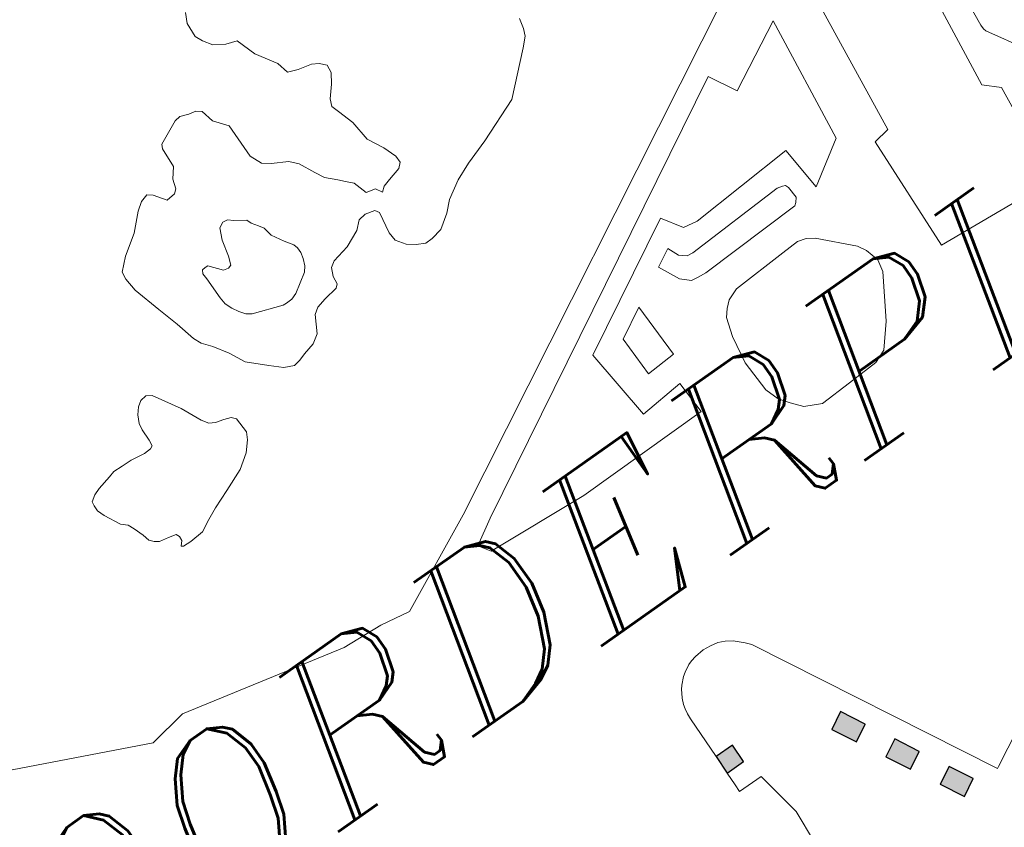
# Model space of a CAD drawing. Header units: metres. Extents: x 149090 to 149776, y 485756 to 486362.
# Tile 41 of 93: x 149570.29 to 149577.68, y 486308.35 to 486314.42. Entities that reach past the tile are written whole.
import ezdxf

# ---------------------------------------------------------------- set-up
doc = ezdxf.new("R2010")
doc.units = ezdxf.units.M
doc.header["$MEASUREMENT"] = 0
for name, color, linetype, lineweight in [('WVB-pen-brm-dik 018', 6, 'Continuous', 13), ('WVB-raster-20%', 254, 'Continuous', 30), ('WVB-raster-60%', 253, 'Continuous', 30), ('WVB-tekst-dik 035', 1, 'Continuous', 40)]:
    doc.layers.add(name, color=color, linetype=linetype, lineweight=lineweight)
doc.styles.add('1 200   cursief   0.18', font='ITALICS.shx', dxfattribs={"height": 0.36})

# ---------------------------------------------------------------- blocks, each defined once
blk = doc.blocks.new('INZET')
at = {"layer": 'WVB-raster-20%'}
for points in [[(-0.098469, -0.043635), (-0.098462, -0.043335), (-0.098162, -0.043335), (-0.098168, -0.043635)], [(-0.096614, -0.04437), (-0.096808, -0.044005), (-0.096545, -0.043861), (-0.096351, -0.044226)], [(-0.096186, -0.045174), (-0.09638, -0.04481), (-0.096117, -0.044666), (-0.095923, -0.04503)], [(-0.095761, -0.045973), (-0.095951, -0.045615), (-0.095688, -0.045471), (-0.095498, -0.045829)]]:
    blk.add_hatch(color=256, dxfattribs=at).paths.add_polyline_path(points)
at = {"layer": 'WVB-pen-brm-dik 018'}
for p, q in [((-0.098532, -0.029618), (-0.098608, -0.029765)), ((-0.098532, -0.029618), (-0.098608, -0.029765)), ((-0.098608, -0.029765), (-0.098623, -0.029994)), ((-0.098608, -0.029765), (-0.098623, -0.029994)), ((-0.098623, -0.029994), (-0.09857, -0.030111)), ((-0.098623, -0.029994), (-0.09857, -0.030111)), ((-0.09857, -0.030111), (-0.098479, -0.030251)), ((-0.09857, -0.030111), (-0.098479, -0.030251)), ((-0.098479, -0.030251), (-0.098312, -0.030354)), ((-0.098479, -0.030251), (-0.098312, -0.030354)), ((-0.098312, -0.030354), (-0.098145, -0.030413)), ((-0.098312, -0.030354), (-0.098145, -0.030413)), ((-0.098145, -0.030413), (-0.098039, -0.030722)), ((-0.098145, -0.030413), (-0.098039, -0.030722)), ((-0.098039, -0.030722), (-0.097842, -0.031039)), ((-0.098039, -0.030722), (-0.097842, -0.031039)), ((-0.0996, -0.030857), (-0.099964, -0.031026)), ((-0.0996, -0.030857), (-0.099964, -0.031026)), ((-0.099501, -0.030842), (-0.0996, -0.030857)), ((-0.099501, -0.030842), (-0.0996, -0.030857)), ((-0.099372, -0.030894), (-0.099501, -0.030842)), ((-0.099372, -0.030894), (-0.099501, -0.030842)), ((-0.099964, -0.031026), (-0.099995, -0.031093)), ((-0.099964, -0.031026), (-0.099995, -0.031093)), ((-0.099259, -0.030916), (-0.099372, -0.030894)), ((-0.099259, -0.030916), (-0.099372, -0.030894)), ((-0.099183, -0.030975), (-0.099259, -0.030916)), ((-0.099183, -0.030975), (-0.099259, -0.030916)), ((-0.099137, -0.031181), (-0.099183, -0.030975)), ((-0.099137, -0.031181), (-0.099183, -0.030975)), ((-0.099995, -0.031093), (-0.10001, -0.031402)), ((-0.099995, -0.031093), (-0.10001, -0.031402)), ((-0.098978, -0.031387), (-0.099137, -0.031181)), ((-0.098978, -0.031387), (-0.099137, -0.031181)), ((-0.097842, -0.031039), (-0.097796, -0.03123)), ((-0.097842, -0.031039), (-0.097796, -0.03123)), ((-0.097796, -0.03123), (-0.097644, -0.031289)), ((-0.097796, -0.03123), (-0.097644, -0.031289)), ((-0.097644, -0.031289), (-0.097432, -0.031341)), ((-0.097644, -0.031289), (-0.097432, -0.031341)), ((-0.10001, -0.031402), (-0.100131, -0.031549)), ((-0.10001, -0.031402), (-0.100131, -0.031549)), ((-0.098985, -0.031939), (-0.098978, -0.031387)), ((-0.098985, -0.031939), (-0.098978, -0.031387)), ((-0.097432, -0.031341), (-0.097333, -0.0314)), ((-0.097432, -0.031341), (-0.097333, -0.0314)), ((-0.097333, -0.0314), (-0.09725, -0.031488)), ((-0.097333, -0.0314), (-0.09725, -0.031488)), ((-0.100708, -0.031556), (-0.10083, -0.031645)), ((-0.100708, -0.031556), (-0.10083, -0.031645)), ((-0.100587, -0.03152), (-0.100708, -0.031556)), ((-0.100587, -0.03152), (-0.100708, -0.031556)), ((-0.100511, -0.031579), (-0.100587, -0.03152)), ((-0.100511, -0.031579), (-0.100587, -0.03152)), ((-0.100382, -0.031763), (-0.100511, -0.031579)), ((-0.100382, -0.031763), (-0.100511, -0.031579)), ((-0.100131, -0.031549), (-0.100177, -0.031696)), ((-0.100131, -0.031549), (-0.100177, -0.031696)), ((-0.097265, -0.031613), (-0.097363, -0.03176)), ((-0.097265, -0.031613), (-0.097363, -0.03176)), ((-0.09725, -0.031488), (-0.097265, -0.031613)), ((-0.09725, -0.031488), (-0.097265, -0.031613)), ((-0.10083, -0.031645), (-0.101073, -0.03188)), ((-0.10083, -0.031645), (-0.101073, -0.03188)), ((-0.100238, -0.031748), (-0.100382, -0.031763)), ((-0.100238, -0.031748), (-0.100382, -0.031763)), ((-0.100177, -0.031696), (-0.100238, -0.031748)), ((-0.100177, -0.031696), (-0.100238, -0.031748)), ((-0.097363, -0.03176), (-0.097506, -0.031926)), ((-0.097363, -0.03176), (-0.097506, -0.031926)), ((-0.101073, -0.03188), (-0.101376, -0.032087)), ((-0.101073, -0.03188), (-0.101376, -0.032087)), ((-0.098902, -0.032123), (-0.098985, -0.031939)), ((-0.098902, -0.032123), (-0.098985, -0.031939)), ((-0.097506, -0.031926), (-0.097552, -0.032037)), ((-0.097506, -0.031926), (-0.097552, -0.032037)), ((-0.097552, -0.032037), (-0.097514, -0.032155)), ((-0.097552, -0.032037), (-0.097514, -0.032155)), ((-0.101376, -0.032087), (-0.101558, -0.032256)), ((-0.101376, -0.032087), (-0.101558, -0.032256)), ((-0.098788, -0.032212), (-0.098902, -0.032123)), ((-0.098788, -0.032212), (-0.098902, -0.032123)), ((-0.098553, -0.032337), (-0.098788, -0.032212)), ((-0.098553, -0.032337), (-0.098788, -0.032212)), ((-0.097514, -0.032155), (-0.09743, -0.032412)), ((-0.097514, -0.032155), (-0.09743, -0.032412)), ((-0.101558, -0.032256), (-0.101573, -0.032374)), ((-0.101558, -0.032256), (-0.101573, -0.032374)), ((-0.098446, -0.032455), (-0.098553, -0.032337)), ((-0.098446, -0.032455), (-0.098553, -0.032337)), ((-0.101573, -0.032374), (-0.101551, -0.032587)), ((-0.101573, -0.032374), (-0.101551, -0.032587)), ((-0.09989, -0.032511), (-0.099975, -0.032553)), ((-0.09989, -0.032511), (-0.099975, -0.032553)), ((-0.09981, -0.032525), (-0.09989, -0.032511)), ((-0.09981, -0.032525), (-0.09989, -0.032511)), ((-0.098333, -0.032698), (-0.098446, -0.032455)), ((-0.098333, -0.032698), (-0.098446, -0.032455)), ((-0.09743, -0.032412), (-0.0974, -0.032744)), ((-0.09743, -0.032412), (-0.0974, -0.032744)), ((-0.101551, -0.032587), (-0.101429, -0.033029)), ((-0.101551, -0.032587), (-0.101429, -0.033029)), ((-0.099975, -0.032553), (-0.10005, -0.032727)), ((-0.099975, -0.032553), (-0.10005, -0.032727)), ((-0.099739, -0.032589), (-0.09981, -0.032525)), ((-0.099739, -0.032589), (-0.09981, -0.032525)), ((-0.099578, -0.032694), (-0.099739, -0.032589)), ((-0.099578, -0.032694), (-0.099739, -0.032589)), ((-0.094526, -0.032735), (-0.094488, -0.03258)), ((-0.094526, -0.032735), (-0.094488, -0.03258)), ((-0.10005, -0.032727), (-0.100112, -0.032978)), ((-0.10005, -0.032727), (-0.100112, -0.032978)), ((-0.09955, -0.032768), (-0.099578, -0.032694)), ((-0.09955, -0.032768), (-0.099578, -0.032694)), ((-0.099484, -0.032864), (-0.09955, -0.032768)), ((-0.099484, -0.032864), (-0.09955, -0.032768)), ((-0.098257, -0.032845), (-0.098333, -0.032698)), ((-0.098257, -0.032845), (-0.098333, -0.032698)), ((-0.0974, -0.032744), (-0.097271, -0.032994)), ((-0.0974, -0.032744), (-0.097271, -0.032994)), ((-0.094572, -0.032845), (-0.094526, -0.032735)), ((-0.094572, -0.032845), (-0.094526, -0.032735)), ((-0.100551, -0.032923), (-0.100579, -0.032974)), ((-0.100551, -0.032923), (-0.100579, -0.032974)), ((-0.100499, -0.032914), (-0.100551, -0.032923)), ((-0.100499, -0.032914), (-0.100551, -0.032923)), ((-0.100452, -0.032919), (-0.100499, -0.032914)), ((-0.100452, -0.032919), (-0.100499, -0.032914)), ((-0.100296, -0.033107), (-0.100452, -0.032919)), ((-0.100296, -0.033107), (-0.100452, -0.032919)), ((-0.099432, -0.032942), (-0.099484, -0.032864)), ((-0.099432, -0.032942), (-0.099484, -0.032864)), ((-0.099408, -0.033088), (-0.099432, -0.032942)), ((-0.099408, -0.033088), (-0.099432, -0.032942)), ((-0.098113, -0.032985), (-0.098257, -0.032845)), ((-0.098113, -0.032985), (-0.098257, -0.032845)), ((-0.094693, -0.032971), (-0.094572, -0.032845)), ((-0.094693, -0.032971), (-0.094572, -0.032845)), ((-0.101429, -0.033029), (-0.101331, -0.033367)), ((-0.101429, -0.033029), (-0.101331, -0.033367)), ((-0.100579, -0.032974), (-0.100575, -0.03307)), ((-0.100579, -0.032974), (-0.100575, -0.03307)), ((-0.100575, -0.03307), (-0.100579, -0.033418)), ((-0.100575, -0.03307), (-0.100579, -0.033418)), ((-0.10022, -0.033125), (-0.100296, -0.033107)), ((-0.10022, -0.033125), (-0.100296, -0.033107)), ((-0.100164, -0.033107), (-0.10022, -0.033125)), ((-0.100164, -0.033107), (-0.10022, -0.033125)), ((-0.100112, -0.032978), (-0.100164, -0.033107)), ((-0.100112, -0.032978), (-0.100164, -0.033107)), ((-0.099304, -0.033276), (-0.099408, -0.033088)), ((-0.099304, -0.033276), (-0.099408, -0.033088)), ((-0.09803, -0.033075), (-0.098113, -0.032985)), ((-0.09803, -0.033075), (-0.098113, -0.032985)), ((-0.097939, -0.033171), (-0.09803, -0.033075)), ((-0.097939, -0.033171), (-0.09803, -0.033075)), ((-0.097271, -0.032994), (-0.097195, -0.0332)), ((-0.097271, -0.032994), (-0.097195, -0.0332)), ((-0.095285, -0.033508), (-0.094693, -0.032971)), ((-0.095285, -0.033508), (-0.094693, -0.032971)), ((-0.097875, -0.033387), (-0.097939, -0.033171)), ((-0.097875, -0.033387), (-0.097939, -0.033171)), ((-0.097195, -0.0332), (-0.097195, -0.03331)), ((-0.097195, -0.0332), (-0.097195, -0.03331)), ((-0.101331, -0.033367), (-0.101255, -0.033684)), ((-0.101331, -0.033367), (-0.101255, -0.033684)), ((-0.099473, -0.038184), (-0.090338, -0.033308)), ((-0.090338, -0.033308), (-0.099473, -0.038184)), ((-0.099215, -0.033404), (-0.099304, -0.033276)), ((-0.099215, -0.033404), (-0.099304, -0.033276)), ((-0.097727, -0.033423), (-0.097875, -0.033387)), ((-0.097727, -0.033423), (-0.097875, -0.033387)), ((-0.097263, -0.033377), (-0.097476, -0.033428)), ((-0.097263, -0.033377), (-0.097476, -0.033428)), ((-0.097195, -0.03331), (-0.097263, -0.033377)), ((-0.097195, -0.03331), (-0.097263, -0.033377)), ((-0.100579, -0.033418), (-0.100565, -0.033533)), ((-0.100579, -0.033418), (-0.100565, -0.033533)), ((-0.100565, -0.033533), (-0.100523, -0.033647)), ((-0.100565, -0.033533), (-0.100523, -0.033647)), ((-0.099196, -0.033473), (-0.099215, -0.033404)), ((-0.099196, -0.033473), (-0.099215, -0.033404)), ((-0.099196, -0.03356), (-0.099196, -0.033473)), ((-0.099196, -0.03356), (-0.099196, -0.033473)), ((-0.097669, -0.033524), (-0.097727, -0.033423)), ((-0.097669, -0.033524), (-0.097727, -0.033423)), ((-0.097597, -0.033465), (-0.097669, -0.033524)), ((-0.097597, -0.033465), (-0.097669, -0.033524)), ((-0.097476, -0.033428), (-0.097597, -0.033465)), ((-0.097476, -0.033428), (-0.097597, -0.033465)), ((-0.095968, -0.03378), (-0.095285, -0.033508)), ((-0.095968, -0.03378), (-0.095285, -0.033508)), ((-0.101255, -0.033684), (-0.101202, -0.033809)), ((-0.101255, -0.033684), (-0.101202, -0.033809)), ((-0.100523, -0.033647), (-0.100466, -0.033743)), ((-0.100523, -0.033647), (-0.100466, -0.033743)), ((-0.099262, -0.033757), (-0.099219, -0.033652)), ((-0.099262, -0.033757), (-0.099219, -0.033652)), ((-0.099219, -0.033652), (-0.099196, -0.03356)), ((-0.099219, -0.033652), (-0.099196, -0.03356)), ((-0.098317, -0.033772), (-0.098196, -0.033662)), ((-0.098317, -0.033772), (-0.098196, -0.033662)), ((-0.098196, -0.033662), (-0.098075, -0.033647)), ((-0.098196, -0.033662), (-0.098075, -0.033647)), ((-0.098075, -0.033647), (-0.097923, -0.033684)), ((-0.098075, -0.033647), (-0.097923, -0.033684)), ((-0.097923, -0.033684), (-0.097885, -0.03375)), ((-0.097923, -0.033684), (-0.097885, -0.03375)), ((-0.101202, -0.033809), (-0.101088, -0.033949)), ((-0.101202, -0.033809), (-0.101088, -0.033949)), ((-0.100466, -0.033743), (-0.1004, -0.033835)), ((-0.100466, -0.033743), (-0.1004, -0.033835)), ((-0.1004, -0.033835), (-0.10032, -0.03389)), ((-0.1004, -0.033835), (-0.10032, -0.03389)), ((-0.099611, -0.034018), (-0.099319, -0.03383)), ((-0.099611, -0.034018), (-0.099319, -0.03383)), ((-0.099319, -0.03383), (-0.099262, -0.033757)), ((-0.099319, -0.03383), (-0.099262, -0.033757)), ((-0.098576, -0.03389), (-0.098317, -0.033772)), ((-0.098576, -0.03389), (-0.098317, -0.033772)), ((-0.097885, -0.03375), (-0.097938, -0.034082)), ((-0.097885, -0.03375), (-0.097938, -0.034082)), ((-0.096363, -0.033913), (-0.095968, -0.03378)), ((-0.096363, -0.033913), (-0.095968, -0.03378)), ((-0.102437, -0.033993), (-0.102518, -0.034048)), ((-0.102437, -0.033993), (-0.102518, -0.034048)), ((-0.102334, -0.033976), (-0.102437, -0.033993)), ((-0.102334, -0.033976), (-0.102437, -0.033993)), ((-0.102253, -0.034026), (-0.102334, -0.033976)), ((-0.102253, -0.034026), (-0.102334, -0.033976)), ((-0.101088, -0.033949), (-0.100944, -0.034177)), ((-0.101088, -0.033949), (-0.100944, -0.034177)), ((-0.10032, -0.03389), (-0.099866, -0.03405)), ((-0.10032, -0.03389), (-0.099866, -0.03405)), ((-0.098947, -0.034008), (-0.098856, -0.033949)), ((-0.098947, -0.034008), (-0.098856, -0.033949)), ((-0.098856, -0.033949), (-0.098576, -0.03389)), ((-0.098856, -0.033949), (-0.098576, -0.03389)), ((-0.096636, -0.034031), (-0.096363, -0.033913)), ((-0.096636, -0.034031), (-0.096363, -0.033913)), ((-0.102599, -0.034138), (-0.102656, -0.034261)), ((-0.102599, -0.034138), (-0.102656, -0.034261)), ((-0.102518, -0.034048), (-0.102599, -0.034138)), ((-0.102518, -0.034048), (-0.102599, -0.034138)), ((-0.102011, -0.034439), (-0.102253, -0.034026)), ((-0.102011, -0.034439), (-0.102253, -0.034026)), ((-0.099866, -0.03405), (-0.09981, -0.034055)), ((-0.099866, -0.03405), (-0.09981, -0.034055)), ((-0.09981, -0.034055), (-0.09971, -0.034055)), ((-0.09981, -0.034055), (-0.09971, -0.034055)), ((-0.09971, -0.034055), (-0.099611, -0.034018)), ((-0.09971, -0.034055), (-0.099611, -0.034018)), ((-0.099023, -0.034258), (-0.099008, -0.034133)), ((-0.099023, -0.034258), (-0.099008, -0.034133)), ((-0.099008, -0.034133), (-0.098947, -0.034008)), ((-0.099008, -0.034133), (-0.098947, -0.034008)), ((-0.097938, -0.034082), (-0.09793, -0.034221)), ((-0.097938, -0.034082), (-0.09793, -0.034221)), ((-0.096913, -0.034192), (-0.096636, -0.034031)), ((-0.096913, -0.034192), (-0.096636, -0.034031)), ((-0.090584, -0.034095), (-0.090928, -0.03713)), ((-0.090928, -0.03713), (-0.090584, -0.034095)), ((-0.102656, -0.034261), (-0.102673, -0.034361)), ((-0.102656, -0.034261), (-0.102673, -0.034361)), ((-0.100944, -0.034177), (-0.100822, -0.03442)), ((-0.100944, -0.034177), (-0.100822, -0.03442)), ((-0.099069, -0.034302), (-0.099023, -0.034258)), ((-0.099069, -0.034302), (-0.099023, -0.034258)), ((-0.09793, -0.034221), (-0.097832, -0.034369)), ((-0.09793, -0.034221), (-0.097832, -0.034369)), ((-0.097065, -0.034339), (-0.096913, -0.034192)), ((-0.097065, -0.034339), (-0.096913, -0.034192)), ((-0.102673, -0.034361), (-0.102679, -0.034551)), ((-0.102673, -0.034361), (-0.102679, -0.034551)), ((-0.100822, -0.03442), (-0.100564, -0.034671)), ((-0.100822, -0.03442), (-0.100564, -0.034671)), ((-0.099555, -0.034442), (-0.099456, -0.034376)), ((-0.099555, -0.034442), (-0.099456, -0.034376)), ((-0.099456, -0.034376), (-0.099297, -0.034339)), ((-0.099456, -0.034376), (-0.099297, -0.034339)), ((-0.099297, -0.034339), (-0.099069, -0.034302)), ((-0.099297, -0.034339), (-0.099069, -0.034302)), ((-0.097832, -0.034369), (-0.09771, -0.034457)), ((-0.097832, -0.034369), (-0.09771, -0.034457)), ((-0.097278, -0.034486), (-0.097065, -0.034339)), ((-0.097278, -0.034486), (-0.097065, -0.034339)), ((-0.102679, -0.034551), (-0.102691, -0.034646)), ((-0.102679, -0.034551), (-0.102691, -0.034646)), ((-0.101867, -0.034752), (-0.102011, -0.034439)), ((-0.101867, -0.034752), (-0.102011, -0.034439)), ((-0.099699, -0.0347), (-0.099555, -0.034442)), ((-0.099699, -0.0347), (-0.099555, -0.034442)), ((-0.09771, -0.034457), (-0.097581, -0.034523)), ((-0.09771, -0.034457), (-0.097581, -0.034523)), ((-0.097581, -0.034523), (-0.09746, -0.034523)), ((-0.097581, -0.034523), (-0.09746, -0.034523)), ((-0.09746, -0.034523), (-0.097278, -0.034486)), ((-0.09746, -0.034523), (-0.097278, -0.034486)), ((-0.10371, -0.034713), (-0.103819, -0.034747)), ((-0.10371, -0.034713), (-0.103819, -0.034747)), ((-0.103485, -0.034657), (-0.10371, -0.034713)), ((-0.103485, -0.034657), (-0.10371, -0.034713)), ((-0.103382, -0.034629), (-0.103485, -0.034657)), ((-0.103382, -0.034629), (-0.103485, -0.034657)), ((-0.103232, -0.034635), (-0.103382, -0.034629)), ((-0.103232, -0.034635), (-0.103382, -0.034629)), ((-0.103071, -0.034641), (-0.103232, -0.034635)), ((-0.103071, -0.034641), (-0.103232, -0.034635)), ((-0.102852, -0.034674), (-0.103071, -0.034641)), ((-0.102852, -0.034674), (-0.103071, -0.034641)), ((-0.102737, -0.034668), (-0.102852, -0.034674)), ((-0.102737, -0.034668), (-0.102852, -0.034674)), ((-0.102691, -0.034646), (-0.102737, -0.034668)), ((-0.102691, -0.034646), (-0.102737, -0.034668)), ((-0.100564, -0.034671), (-0.100397, -0.034825)), ((-0.100564, -0.034671), (-0.100397, -0.034825)), ((-0.099835, -0.034788), (-0.099699, -0.0347)), ((-0.099835, -0.034788), (-0.099699, -0.0347)), ((-0.103911, -0.034814), (-0.103923, -0.034881)), ((-0.103911, -0.034814), (-0.103923, -0.034881)), ((-0.103923, -0.034881), (-0.103923, -0.03497)), ((-0.103923, -0.034881), (-0.103923, -0.03497)), ((-0.103819, -0.034747), (-0.103911, -0.034814)), ((-0.103819, -0.034747), (-0.103911, -0.034814)), ((-0.101798, -0.034858), (-0.101867, -0.034752)), ((-0.101798, -0.034858), (-0.101867, -0.034752)), ((-0.101712, -0.034909), (-0.101798, -0.034858)), ((-0.101712, -0.034909), (-0.101798, -0.034858)), ((-0.100397, -0.034825), (-0.100253, -0.034891)), ((-0.100397, -0.034825), (-0.100253, -0.034891)), ((-0.100253, -0.034891), (-0.100139, -0.034869)), ((-0.100253, -0.034891), (-0.100139, -0.034869)), ((-0.100139, -0.034869), (-0.100025, -0.034832)), ((-0.100139, -0.034869), (-0.100025, -0.034832)), ((-0.100025, -0.034832), (-0.099835, -0.034788)), ((-0.100025, -0.034832), (-0.099835, -0.034788)), ((-0.091393, -0.034803), (-0.092445, -0.03535)), ((-0.091393, -0.034803), (-0.092445, -0.03535)), ((-0.091636, -0.036786), (-0.091393, -0.034803)), ((-0.091636, -0.036786), (-0.091393, -0.034803)), ((-0.089391, -0.037393), (-0.089071, -0.034777)), ((-0.089071, -0.034777), (-0.089391, -0.037393)), ((-0.103923, -0.03497), (-0.103883, -0.035087)), ((-0.103923, -0.03497), (-0.103883, -0.035087)), ((-0.101585, -0.034942), (-0.101712, -0.034909)), ((-0.101585, -0.034942), (-0.101712, -0.034909)), ((-0.101476, -0.034981), (-0.101585, -0.034942)), ((-0.101476, -0.034981), (-0.101585, -0.034942)), ((-0.101424, -0.035043), (-0.101476, -0.034981)), ((-0.101424, -0.035043), (-0.101476, -0.034981)), ((-0.092677, -0.034923), (-0.099168, -0.038455)), ((-0.092677, -0.034923), (-0.099168, -0.038455)), ((-0.092445, -0.03535), (-0.092677, -0.034923)), ((-0.092445, -0.03535), (-0.092677, -0.034923)), ((-0.103883, -0.035087), (-0.103756, -0.035333)), ((-0.103883, -0.035087), (-0.103756, -0.035333)), ((-0.101412, -0.035288), (-0.101424, -0.035043)), ((-0.101412, -0.035288), (-0.101424, -0.035043)), ((-0.10147, -0.035395), (-0.101412, -0.035288)), ((-0.10147, -0.035395), (-0.101412, -0.035288)), ((-0.103756, -0.035333), (-0.10367, -0.035411)), ((-0.103756, -0.035333), (-0.10367, -0.035411)), ((-0.10367, -0.035411), (-0.103629, -0.035506)), ((-0.10367, -0.035411), (-0.103629, -0.035506)), ((-0.101597, -0.035545), (-0.10147, -0.035395)), ((-0.101597, -0.035545), (-0.10147, -0.035395)), ((-0.103629, -0.035506), (-0.103572, -0.035663)), ((-0.103629, -0.035506), (-0.103572, -0.035663)), ((-0.101815, -0.035696), (-0.101597, -0.035545)), ((-0.101815, -0.035696), (-0.101597, -0.035545)), ((-0.103572, -0.035663), (-0.103549, -0.035774)), ((-0.103572, -0.035663), (-0.103549, -0.035774)), ((-0.102161, -0.035836), (-0.101815, -0.035696)), ((-0.102161, -0.035836), (-0.101815, -0.035696)), ((-0.103549, -0.035774), (-0.103497, -0.035836)), ((-0.103549, -0.035774), (-0.103497, -0.035836)), ((-0.103497, -0.035836), (-0.103428, -0.03588)), ((-0.103497, -0.035836), (-0.103428, -0.03588)), ((-0.103428, -0.03588), (-0.103284, -0.035908)), ((-0.103428, -0.03588), (-0.103284, -0.035908)), ((-0.103284, -0.035908), (-0.103163, -0.035942)), ((-0.103284, -0.035908), (-0.103163, -0.035942)), ((-0.102449, -0.035953), (-0.102161, -0.035836)), ((-0.102449, -0.035953), (-0.102161, -0.035836)), ((-0.088795, -0.035776), (-0.088888, -0.036653)), ((-0.088888, -0.036653), (-0.088795, -0.035776)), ((-0.103163, -0.035942), (-0.10314, -0.035992)), ((-0.103163, -0.035942), (-0.10314, -0.035992)), ((-0.10314, -0.035992), (-0.103146, -0.036065)), ((-0.10314, -0.035992), (-0.103146, -0.036065)), ((-0.102817, -0.036137), (-0.102633, -0.036037)), ((-0.102817, -0.036137), (-0.102633, -0.036037)), ((-0.102633, -0.036037), (-0.102449, -0.035953)), ((-0.102633, -0.036037), (-0.102449, -0.035953)), ((-0.103146, -0.036065), (-0.103203, -0.036126)), ((-0.103146, -0.036065), (-0.103203, -0.036126)), ((-0.103203, -0.036126), (-0.103174, -0.036149)), ((-0.103203, -0.036126), (-0.103174, -0.036149)), ((-0.103174, -0.036149), (-0.103042, -0.036154)), ((-0.103174, -0.036149), (-0.103042, -0.036154)), ((-0.103042, -0.036154), (-0.102817, -0.036137)), ((-0.103042, -0.036154), (-0.102817, -0.036137)), ((-0.096501, -0.037345), (-0.094488, -0.03625)), ((-0.096501, -0.037345), (-0.094488, -0.03625)), ((-0.094488, -0.03625), (-0.094285, -0.036564)), ((-0.094488, -0.03625), (-0.094285, -0.036564)), ((-0.094063, -0.036604), (-0.092364, -0.036503)), ((-0.094063, -0.036604), (-0.092364, -0.036503)), ((-0.092364, -0.036503), (-0.092303, -0.037211)), ((-0.092364, -0.036503), (-0.092303, -0.037211)), ((-0.094285, -0.036564), (-0.094063, -0.036604)), ((-0.094285, -0.036564), (-0.094063, -0.036604)), ((-0.088888, -0.036653), (-0.088885, -0.036722)), ((-0.088885, -0.036722), (-0.088888, -0.036653)), ((-0.09466, -0.036685), (-0.094932, -0.036833)), ((-0.09466, -0.036685), (-0.094932, -0.036833)), ((-0.094584, -0.03686), (-0.09466, -0.036685)), ((-0.094584, -0.03686), (-0.09466, -0.036685)), ((-0.092303, -0.037211), (-0.091636, -0.036786)), ((-0.092303, -0.037211), (-0.091636, -0.036786)), ((-0.088885, -0.036722), (-0.08887, -0.036765)), ((-0.08887, -0.036765), (-0.088885, -0.036722)), ((-0.08887, -0.036765), (-0.088351, -0.037654)), ((-0.088351, -0.037654), (-0.08887, -0.036765)), ((-0.094932, -0.036833), (-0.094779, -0.037157)), ((-0.094932, -0.036833), (-0.094779, -0.037157)), ((-0.094482, -0.036942), (-0.094584, -0.03686)), ((-0.094482, -0.036942), (-0.094584, -0.03686)), ((-0.094389, -0.036952), (-0.094482, -0.036942)), ((-0.094389, -0.036952), (-0.094482, -0.036942)), ((-0.092792, -0.036891), (-0.094389, -0.036952)), ((-0.092792, -0.036891), (-0.094389, -0.036952)), ((-0.09271, -0.036911), (-0.092792, -0.036891)), ((-0.09271, -0.036911), (-0.092792, -0.036891)), ((-0.092669, -0.036932), (-0.09271, -0.036911)), ((-0.092669, -0.036932), (-0.09271, -0.036911)), ((-0.092649, -0.036983), (-0.092669, -0.036932)), ((-0.092649, -0.036983), (-0.092669, -0.036932)), ((-0.092639, -0.037167), (-0.092649, -0.036983)), ((-0.092639, -0.037167), (-0.092649, -0.036983)), ((-0.095522, -0.037154), (-0.095992, -0.03741)), ((-0.095992, -0.03741), (-0.095522, -0.037154)), ((-0.095504, -0.03803), (-0.095522, -0.037154)), ((-0.095522, -0.037154), (-0.095504, -0.03803)), ((-0.094779, -0.037157), (-0.094645, -0.03728)), ((-0.094779, -0.037157), (-0.094645, -0.03728)), ((-0.092731, -0.037259), (-0.09269, -0.037229)), ((-0.092731, -0.037259), (-0.09269, -0.037229)), ((-0.09269, -0.037229), (-0.092639, -0.037167)), ((-0.09269, -0.037229), (-0.092639, -0.037167)), ((-0.091191, -0.037171), (-0.091272, -0.039012)), ((-0.091272, -0.039012), (-0.091191, -0.037171)), ((-0.090928, -0.03713), (-0.091191, -0.037171)), ((-0.091191, -0.037171), (-0.090928, -0.03713)), ((-0.10731, -0.037366), (-0.105247, -0.038296)), ((-0.105247, -0.038296), (-0.10731, -0.037366)), ((-0.096388, -0.038506), (-0.096501, -0.037345)), ((-0.096388, -0.038506), (-0.096501, -0.037345)), ((-0.094645, -0.03728), (-0.094533, -0.0373)), ((-0.094645, -0.03728), (-0.094533, -0.0373)), ((-0.094533, -0.0373), (-0.0944, -0.037311)), ((-0.094533, -0.0373), (-0.0944, -0.037311)), ((-0.0944, -0.037311), (-0.092731, -0.037259)), ((-0.0944, -0.037311), (-0.092731, -0.037259)), ((-0.089169, -0.037595), (-0.089391, -0.037393)), ((-0.089391, -0.037393), (-0.089169, -0.037595)), ((-0.095992, -0.03741), (-0.095977, -0.038055)), ((-0.095977, -0.038055), (-0.095992, -0.03741)), ((-0.089351, -0.039173), (-0.089169, -0.037595)), ((-0.089169, -0.037595), (-0.089351, -0.039173)), ((-0.094164, -0.037772), (-0.094348, -0.037843)), ((-0.094164, -0.037772), (-0.094348, -0.037843)), ((-0.093284, -0.037731), (-0.094164, -0.037772)), ((-0.093284, -0.037731), (-0.094164, -0.037772)), ((-0.093007, -0.03772), (-0.093284, -0.037731)), ((-0.093007, -0.03772), (-0.093284, -0.037731)), ((-0.092874, -0.037761), (-0.093007, -0.03772)), ((-0.092874, -0.037761), (-0.093007, -0.03772)), ((-0.092761, -0.037833), (-0.092874, -0.037761)), ((-0.092761, -0.037833), (-0.092874, -0.037761)), ((-0.092311, -0.038294), (-0.092761, -0.037833)), ((-0.092311, -0.038294), (-0.092761, -0.037833)), ((-0.094451, -0.037935), (-0.094533, -0.038038)), ((-0.094451, -0.037935), (-0.094533, -0.038038)), ((-0.094348, -0.037843), (-0.094451, -0.037935)), ((-0.094348, -0.037843), (-0.094451, -0.037935)), ((-0.095977, -0.038055), (-0.095504, -0.03803)), ((-0.095504, -0.03803), (-0.095977, -0.038055)), ((-0.094533, -0.038038), (-0.094625, -0.038325)), ((-0.094533, -0.038038), (-0.094625, -0.038325)), ((-0.105247, -0.038296), (-0.10464, -0.038195)), ((-0.10464, -0.038195), (-0.105247, -0.038296)), ((-0.10464, -0.038195), (-0.102081, -0.038782)), ((-0.102081, -0.038782), (-0.10464, -0.038195)), ((-0.100969, -0.038903), (-0.099473, -0.038184)), ((-0.099473, -0.038184), (-0.100969, -0.038903)), ((-0.094625, -0.038325), (-0.094697, -0.038755)), ((-0.094625, -0.038325), (-0.094697, -0.038755)), ((-0.092239, -0.038427), (-0.092311, -0.038294)), ((-0.092239, -0.038427), (-0.092311, -0.038294)), ((-0.092178, -0.038642), (-0.092239, -0.038427)), ((-0.092178, -0.038642), (-0.092239, -0.038427)), ((-0.099168, -0.038455), (-0.099563, -0.038688)), ((-0.099168, -0.038455), (-0.099563, -0.038688)), ((-0.095681, -0.038445), (-0.096388, -0.038506)), ((-0.095681, -0.038445), (-0.096388, -0.038506)), ((-0.09566, -0.038971), (-0.095681, -0.038445)), ((-0.09566, -0.038971), (-0.095681, -0.038445)), ((-0.099563, -0.038688), (-0.099442, -0.03887)), ((-0.099563, -0.038688), (-0.099442, -0.03887)), ((-0.092219, -0.038827), (-0.092178, -0.038642)), ((-0.092219, -0.038827), (-0.092178, -0.038642)), ((-0.102081, -0.038782), (-0.101434, -0.038823)), ((-0.101434, -0.038823), (-0.102081, -0.038782)), ((-0.101434, -0.038823), (-0.100969, -0.038903)), ((-0.100969, -0.038903), (-0.101434, -0.038823)), ((-0.099442, -0.03887), (-0.097824, -0.038991)), ((-0.099442, -0.03887), (-0.097824, -0.038991)), ((-0.094697, -0.038755), (-0.094676, -0.039267)), ((-0.094697, -0.038755), (-0.094676, -0.039267)), ((-0.092608, -0.039462), (-0.092219, -0.038827)), ((-0.092608, -0.039462), (-0.092219, -0.038827)), ((-0.097824, -0.038991), (-0.09566, -0.038971)), ((-0.097824, -0.038991), (-0.09566, -0.038971)), ((-0.091272, -0.039012), (-0.089351, -0.039173)), ((-0.089351, -0.039173), (-0.091272, -0.039012)), ((-0.094676, -0.039267), (-0.094604, -0.039482)), ((-0.094676, -0.039267), (-0.094604, -0.039482)), ((-0.092884, -0.0398), (-0.092608, -0.039462)), ((-0.092884, -0.0398), (-0.092608, -0.039462)), ((-0.094604, -0.039482), (-0.094492, -0.039636)), ((-0.094604, -0.039482), (-0.094492, -0.039636)), ((-0.094492, -0.039636), (-0.094359, -0.0398)), ((-0.094492, -0.039636), (-0.094359, -0.0398)), ((-0.094359, -0.0398), (-0.094103, -0.039923)), ((-0.094359, -0.0398), (-0.094103, -0.039923)), ((-0.094103, -0.039923), (-0.093591, -0.039902)), ((-0.094103, -0.039923), (-0.093591, -0.039902)), ((-0.093591, -0.039902), (-0.093089, -0.039882)), ((-0.093591, -0.039902), (-0.093089, -0.039882)), ((-0.093089, -0.039882), (-0.092884, -0.0398)), ((-0.093089, -0.039882), (-0.092884, -0.0398)), ((-0.097999, -0.041969), (-0.098112, -0.042032)), ((-0.098112, -0.042032), (-0.097999, -0.041969)), ((-0.097932, -0.041948), (-0.097999, -0.041969)), ((-0.097999, -0.041969), (-0.097932, -0.041948)), ((-0.097848, -0.041927), (-0.097932, -0.041948)), ((-0.097932, -0.041948), (-0.097848, -0.041927)), ((-0.097698, -0.041914), (-0.097848, -0.041927)), ((-0.097848, -0.041927), (-0.097698, -0.041914)), ((-0.09757, -0.041927), (-0.097698, -0.041914)), ((-0.097698, -0.041914), (-0.09757, -0.041927)), ((-0.097453, -0.041953), (-0.09757, -0.041927)), ((-0.09757, -0.041927), (-0.097453, -0.041953)), ((-0.097352, -0.041995), (-0.097453, -0.041953)), ((-0.097453, -0.041953), (-0.097352, -0.041995)), ((-0.098168, -0.042073), (-0.098265, -0.042162)), ((-0.098265, -0.042162), (-0.098168, -0.042073)), ((-0.098112, -0.042032), (-0.098168, -0.042073)), ((-0.098168, -0.042073), (-0.098112, -0.042032)), ((-0.09725, -0.042063), (-0.097352, -0.041995)), ((-0.097352, -0.041995), (-0.09725, -0.042063)), ((-0.097122, -0.04219), (-0.09725, -0.042063)), ((-0.09725, -0.042063), (-0.097122, -0.04219)), ((-0.098336, -0.042262), (-0.098372, -0.042327)), ((-0.098372, -0.042327), (-0.098336, -0.042262)), ((-0.098305, -0.042213), (-0.098336, -0.042262)), ((-0.098336, -0.042262), (-0.098305, -0.042213)), ((-0.098265, -0.042162), (-0.098305, -0.042213)), ((-0.098305, -0.042213), (-0.098265, -0.042162)), ((-0.097052, -0.04227), (-0.097122, -0.04219)), ((-0.097122, -0.04219), (-0.097052, -0.04227)), ((-0.095112, -0.045917), (-0.097052, -0.04227)), ((-0.097052, -0.04227), (-0.095112, -0.045917)), ((-0.098409, -0.042413), (-0.098428, -0.042482)), ((-0.098428, -0.042482), (-0.098409, -0.042413)), ((-0.098372, -0.042327), (-0.098409, -0.042413)), ((-0.098409, -0.042413), (-0.098372, -0.042327)), ((-0.098441, -0.042563), (-0.098446, -0.042651)), ((-0.098446, -0.042651), (-0.098441, -0.042563)), ((-0.098428, -0.042482), (-0.098441, -0.042563)), ((-0.098441, -0.042563), (-0.098428, -0.042482)), ((-0.098446, -0.042651), (-0.098462, -0.043335)), ((-0.098462, -0.043335), (-0.098446, -0.042651)), ((-0.098469, -0.043635), (-0.098462, -0.043335)), ((-0.098462, -0.043335), (-0.098162, -0.043335)), ((-0.098162, -0.043335), (-0.098168, -0.043635)), ((-0.098469, -0.043635), (-0.098473, -0.043847)), ((-0.098473, -0.043847), (-0.098469, -0.043635)), ((-0.098168, -0.043635), (-0.098469, -0.043635)), ((-0.098473, -0.043847), (-0.098476, -0.043967)), ((-0.098476, -0.043967), (-0.098473, -0.043847)), ((-0.096545, -0.043861), (-0.096808, -0.044005)), ((-0.096351, -0.044226), (-0.096545, -0.043861)), ((-0.098476, -0.043967), (-0.098081, -0.043973)), ((-0.098081, -0.043973), (-0.098476, -0.043967)), ((-0.098081, -0.043973), (-0.097953, -0.044702)), ((-0.097953, -0.044702), (-0.098081, -0.043973)), ((-0.096808, -0.044005), (-0.096614, -0.04437)), ((-0.096614, -0.04437), (-0.096351, -0.044226)), ((-0.097953, -0.044702), (-0.097997, -0.045237)), ((-0.097997, -0.045237), (-0.097953, -0.044702)), ((-0.096117, -0.044666), (-0.09638, -0.04481)), ((-0.095923, -0.04503), (-0.096117, -0.044666)), ((-0.09638, -0.04481), (-0.096186, -0.045174)), ((-0.096186, -0.045174), (-0.095923, -0.04503)), ((-0.093875, -0.045262), (-0.095084, -0.0459)), ((-0.095084, -0.0459), (-0.093875, -0.045262)), ((-0.095688, -0.045471), (-0.095951, -0.045615)), ((-0.095498, -0.045829), (-0.095688, -0.045471)), ((-0.095951, -0.045615), (-0.095761, -0.045973)), ((-0.095761, -0.045973), (-0.095498, -0.045829)), ((-0.095084, -0.0459), (-0.095112, -0.045917)), ((-0.095112, -0.045917), (-0.095084, -0.0459))]:
    blk.add_line(p, q, dxfattribs=at)
at = {"layer": 'WVB-raster-20%', "flags": 128}
for points in [[(-0.098168, -0.043635), (-0.098162, -0.043335), (-0.098462, -0.043335), (-0.098469, -0.043635)], [(-0.096351, -0.044226), (-0.096545, -0.043861), (-0.096808, -0.044005), (-0.096614, -0.04437)], [(-0.095923, -0.04503), (-0.096117, -0.044666), (-0.09638, -0.04481), (-0.096186, -0.045174)], [(-0.095498, -0.045829), (-0.095688, -0.045471), (-0.095951, -0.045615), (-0.095761, -0.045973)]]:
    blk.add_lwpolyline(points, close=True, dxfattribs=at)
at = {"layer": 'WVB-tekst-dik 035', "style": '1 200   cursief   0.18'}
blk.add_text('NOORDERPLASSEN', height=0.0024, dxfattribs=at).set_placement((-0.110845, -0.040988))

msp = doc.modelspace()

# ---------------------------------------------------------------- block references
at = {"layer": 'WVB-raster-60%', "xscale": 500.0000000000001, "yscale": 500.0000000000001, "zscale": 500.0000000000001, "rotation": 35.19028839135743}
msp.add_blockref('INZET', (149603.259, 486354.9637), dxfattribs=at)

doc.saveas('drawing.dxf')
